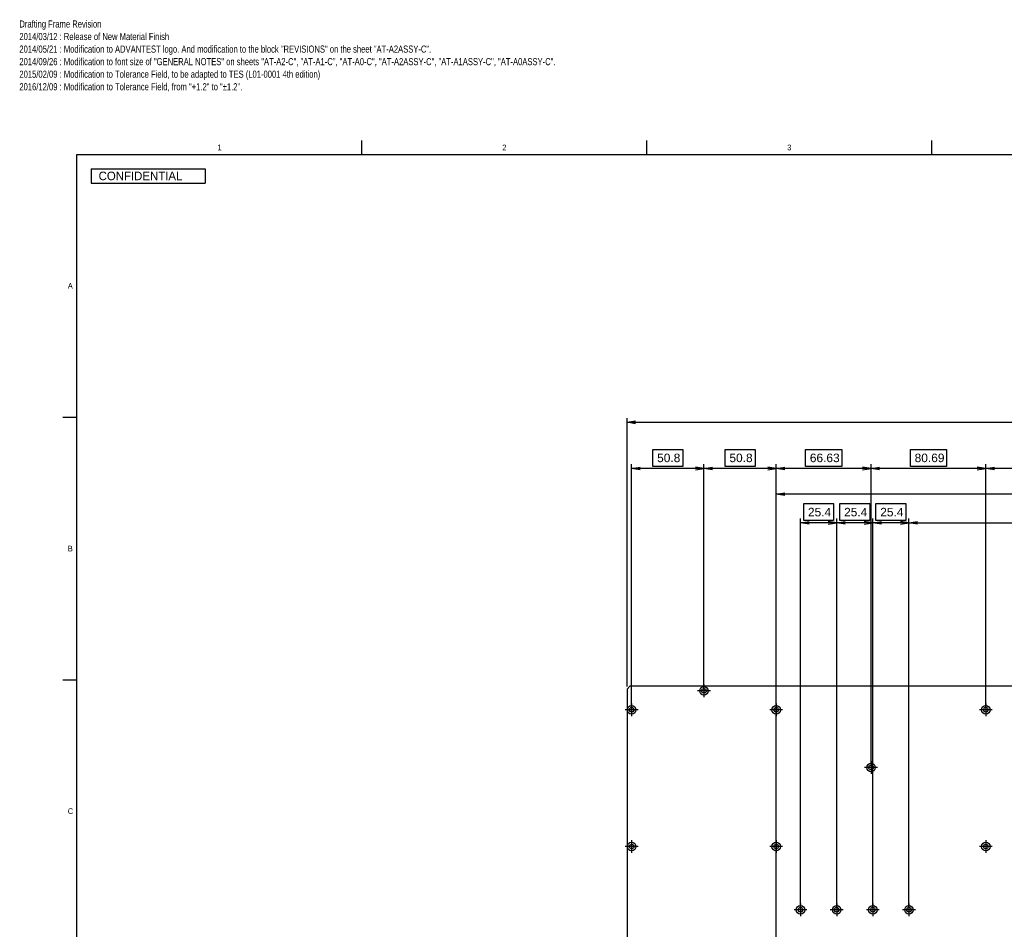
# Model space of a CAD drawing. Extents: x 0 to 826, y 15 to 621.
# Tile 2 of 5: x 0 to 346, y 302 to 621. Entities that reach past the tile are written whole.
import ezdxf
from ezdxf.enums import TextEntityAlignment as Align
from ezdxf.lldxf.tags import DXFTag

# ---------------------------------------------------------------- set-up
doc = ezdxf.new("R2010")
doc.units = 0
for name, color, linetype in [('DEFAULT', 7, 'CONTINUOUS'), ('DV1_デフォルト', 7, 'CONTINUOUS'), ('DX1-1253534', 7, 'CONTINUOUS'), ('LAYER0$C$L0', 7, 'CONTINUOUS'), ('LAYER1$C$L1', 7, 'CONTINUOUS')]:
    doc.layers.add(name, color=color, linetype=linetype)
doc.styles.add('SEACAD_ARIAL', font='arial.ttf')
doc.styles.add('SEACAD_ARIAL_TTF', font='txt')
tags = doc.linetypes.add('CENTER2', pattern=[28.575, 19.05, -3.175, 3.175, -3.175]).pattern_tags.tags
tags[10:11] = [DXFTag(74, 4), DXFTag(75, 0), DXFTag(340, '0'), DXFTag(46, 0.0), DXFTag(50, 0.0), DXFTag(44, 0.0), DXFTag(45, 0.0)]
tags[8:9] = [DXFTag(74, 4), DXFTag(75, 0), DXFTag(340, '0'), DXFTag(46, 0.0), DXFTag(50, 0.0), DXFTag(44, 0.0), DXFTag(45, 0.0)]
tags[6:7] = [DXFTag(74, 4), DXFTag(75, 0), DXFTag(340, '0'), DXFTag(46, 0.0), DXFTag(50, 0.0), DXFTag(44, 0.0), DXFTag(45, 0.0)]
tags[4:5] = [DXFTag(74, 4), DXFTag(75, 0), DXFTag(340, '0'), DXFTag(46, 0.0), DXFTag(50, 0.0), DXFTag(44, 0.0), DXFTag(45, 0.0)]
doc.dimstyles.new('JIS', dxfattribs={"dimtxt": 3, "dimasz": 3, "dimexe": 1.5, "dimexo": 0.9, "dimgap": -1.5, "dimtad": 1, "dimdec": 3, "dimlfac": 2, "dimtxsty": 'SEACAD_ARIAL', "dimsah": 1, "dimcen": 1.5, "dimazin": 3, "dimtfac": 1, "dimtdec": 3, "dimtmove": 0, "dimatfit": 3, "dimtolj": 1})

# ---------------------------------------------------------------- blocks, each defined once
blk = doc.blocks.new('SE')
at = {"layer": 'DV1_デフォルト', "color": 7, "linetype": 'CENTER2'}
for p, q in [((240.32, 387.71), (240.32, 383.21)), ((242.57, 385.46), (238.07, 385.46)), ((214.92, 381.07), (214.92, 376.57)), ((265.72, 381.07), (265.72, 376.57)), ((339.38, 381.07), (339.38, 376.57)), ((217.17, 378.82), (212.67, 378.82)), ((267.97, 378.82), (263.47, 378.82)), ((341.63, 378.82), (337.13, 378.82)), ((299.04, 360.75), (299.04, 356.25)), ((301.29, 358.5), (296.79, 358.5)), ((214.92, 333.01), (214.92, 328.51)), ((265.72, 333.01), (265.72, 328.51)), ((339.38, 333.01), (339.38, 328.51)), ((217.17, 330.76), (212.67, 330.76)), ((267.97, 330.76), (263.47, 330.76)), ((341.63, 330.76), (337.13, 330.76)), ((276.52, 308.51), (272.02, 308.51)), ((274.27, 310.76), (274.27, 306.26)), ((289.22, 308.51), (284.72, 308.51)), ((286.97, 310.76), (286.97, 306.26)), ((301.92, 308.51), (297.42, 308.51)), ((299.67, 310.76), (299.67, 306.26)), ((314.62, 308.51), (310.12, 308.51)), ((312.37, 310.76), (312.37, 306.26))]:
    blk.add_line(p, q, dxfattribs=at)
at = {"layer": 'DX1-1253534', "color": 7, "linetype": 'CONTINUOUS'}
for p, q in [((214.31, 387.07), (213.31, 386.07)), ((213.31, 386.07), (213.31, 173.44)), ((367.33, 387.07), (214.31, 387.07))]:
    blk.add_line(p, q, dxfattribs=at)
for centre, radius in [((240.32, 385.46), 1.5), ((240.32, 385.46), 0.8), ((214.92, 378.82), 1.5), ((214.92, 378.82), 0.8), ((265.72, 378.82), 1.5), ((265.72, 378.82), 0.8), ((339.38, 378.82), 1.5), ((339.38, 378.82), 0.8), ((299.04, 358.5), 1.5), ((299.04, 358.5), 0.8), ((214.92, 330.76), 1.5), ((265.72, 330.76), 1.5), ((339.38, 330.76), 1.5), ((214.92, 330.76), 0.8), ((265.72, 330.76), 0.8), ((339.38, 330.76), 0.8), ((274.27, 308.51), 1.5), ((274.27, 308.51), 0.8), ((286.97, 308.51), 1.5), ((286.97, 308.51), 0.8), ((299.67, 308.51), 1.5), ((299.67, 308.51), 0.8), ((312.37, 308.51), 1.5), ((312.37, 308.51), 0.8)]:
    blk.add_circle(centre, radius, dxfattribs=at)
blk = doc.blocks.new('DMBLK126')
at = {"layer": 'DEFAULT', "color": 7, "linetype": 'CONTINUOUS'}
for p, q in [((339.38, 379.72), (339.38, 465.12)), ((372.7, 463.62), (339.38, 463.62)), ((372.7, 359.4), (372.7, 465.12))]:
    blk.add_line(p, q, dxfattribs=at)
for points in [[(349.69, 464.37), (349.69, 470.37), (362.39, 470.37), (362.39, 464.37), (349.69, 464.37)], [(342.38, 463.12), (339.38, 463.62), (342.38, 464.12)], [(369.7, 463.12), (372.7, 463.62), (369.7, 464.12)]]:
    blk.add_lwpolyline(points, dxfattribs=at)
at = {"layer": 'DEFAULT', "color": 7, "linetype": 'CONTINUOUS', "style": 'SEACAD_ARIAL'}
blk.add_text('66.63', height=3, dxfattribs=at).set_placement((351.19, 468.87), align=Align.TOP_LEFT)
blk = doc.blocks.new('DMBLK127')
at = {"layer": 'DEFAULT', "color": 7, "linetype": 'CONTINUOUS'}
for p, q in [((299.04, 359.4), (299.04, 465.12)), ((339.38, 463.62), (299.04, 463.62)), ((339.38, 379.72), (339.38, 465.12))]:
    blk.add_line(p, q, dxfattribs=at)
for points in [[(312.86, 464.37), (312.86, 470.37), (325.56, 470.37), (325.56, 464.37), (312.86, 464.37)], [(302.04, 463.12), (299.04, 463.62), (302.04, 464.12)], [(336.38, 463.12), (339.38, 463.62), (336.38, 464.12)]]:
    blk.add_lwpolyline(points, dxfattribs=at)
at = {"layer": 'DEFAULT', "color": 7, "linetype": 'CONTINUOUS', "style": 'SEACAD_ARIAL'}
blk.add_text('80.69', height=3, dxfattribs=at).set_placement((314.36, 468.87), align=Align.TOP_LEFT)
blk = doc.blocks.new('DMBLK128')
at = {"layer": 'DEFAULT', "color": 7, "linetype": 'CONTINUOUS'}
for p, q in [((265.72, 379.72), (265.72, 465.12)), ((299.04, 463.62), (265.72, 463.62)), ((299.04, 359.4), (299.04, 465.12))]:
    blk.add_line(p, q, dxfattribs=at)
for points in [[(276.03, 464.37), (276.03, 470.37), (288.73, 470.37), (288.73, 464.37), (276.03, 464.37)], [(268.72, 463.12), (265.72, 463.62), (268.72, 464.12)], [(296.04, 463.12), (299.04, 463.62), (296.04, 464.12)]]:
    blk.add_lwpolyline(points, dxfattribs=at)
at = {"layer": 'DEFAULT', "color": 7, "linetype": 'CONTINUOUS', "style": 'SEACAD_ARIAL'}
blk.add_text('66.63', height=3, dxfattribs=at).set_placement((277.53, 468.87), align=Align.TOP_LEFT)
blk = doc.blocks.new('DMBLK129')
at = {"layer": 'DEFAULT', "color": 7, "linetype": 'CONTINUOUS'}
for p, q in [((240.32, 386.36), (240.32, 465.12)), ((265.72, 463.62), (240.32, 463.62)), ((265.72, 379.72), (265.72, 465.12))]:
    blk.add_line(p, q, dxfattribs=at)
for points in [[(247.77, 464.37), (247.77, 470.37), (258.27, 470.37), (258.27, 464.37), (247.77, 464.37)], [(243.32, 463.12), (240.32, 463.62), (243.32, 464.12)], [(262.72, 463.12), (265.72, 463.62), (262.72, 464.12)]]:
    blk.add_lwpolyline(points, dxfattribs=at)
at = {"layer": 'DEFAULT', "color": 7, "linetype": 'CONTINUOUS', "style": 'SEACAD_ARIAL'}
blk.add_text('50.8', height=3, dxfattribs=at).set_placement((249.27, 468.87), align=Align.TOP_LEFT)
blk = doc.blocks.new('DMBLK130')
at = {"layer": 'DEFAULT', "color": 7, "linetype": 'CONTINUOUS'}
for p, q in [((214.92, 379.72), (214.92, 465.12)), ((240.32, 463.62), (214.92, 463.62)), ((240.32, 386.36), (240.32, 465.12))]:
    blk.add_line(p, q, dxfattribs=at)
for points in [[(222.37, 464.37), (222.37, 470.37), (232.87, 470.37), (232.87, 464.37), (222.37, 464.37)], [(217.92, 463.12), (214.92, 463.62), (217.92, 464.12)], [(237.32, 463.12), (240.32, 463.62), (237.32, 464.12)]]:
    blk.add_lwpolyline(points, dxfattribs=at)
at = {"layer": 'DEFAULT', "color": 7, "linetype": 'CONTINUOUS', "style": 'SEACAD_ARIAL'}
blk.add_text('50.8', height=3, dxfattribs=at).set_placement((223.87, 468.87), align=Align.TOP_LEFT)
blk = doc.blocks.new('DMBLK140')
at = {"layer": 'DEFAULT', "color": 7, "linetype": 'CONTINUOUS'}
for p, q in [((265.72, 178.1), (265.72, 456.11)), ((553.33, 454.61), (265.72, 454.61)), ((553.33, 383.22), (553.33, 456.11))]:
    blk.add_line(p, q, dxfattribs=at)
for points in [[(402.08, 455.36), (402.08, 461.36), (416.97, 461.36), (416.97, 455.36), (402.08, 455.36)], [(268.72, 454.11), (265.72, 454.61), (268.72, 455.11)], [(550.33, 454.11), (553.33, 454.61), (550.33, 455.11)]]:
    blk.add_lwpolyline(points, dxfattribs=at)
at = {"layer": 'DEFAULT', "color": 7, "linetype": 'CONTINUOUS', "style": 'SEACAD_ARIAL'}
blk.add_text('575.22', height=3, dxfattribs=at).set_placement((403.58, 459.86), align=Align.TOP_LEFT)
blk = doc.blocks.new('DMBLK141')
at = {"layer": 'DEFAULT', "color": 7, "linetype": 'CONTINUOUS'}
for p, q in [((554.23, 382.32), (656.83, 382.32)), ((655.33, 382.32), (655.33, 177.2)), ((266.62, 177.2), (656.83, 177.2))]:
    blk.add_line(p, q, dxfattribs=at)
for points in [[(654.83, 379.32), (655.33, 382.32), (655.83, 379.32)], [(654.58, 272.31), (648.58, 272.31), (648.58, 287.2), (654.58, 287.2), (654.58, 272.31)], [(654.83, 180.2), (655.33, 177.2), (655.83, 180.2)]]:
    blk.add_lwpolyline(points, dxfattribs=at)
at = {"layer": 'DEFAULT', "color": 7, "linetype": 'CONTINUOUS', "style": 'SEACAD_ARIAL'}
blk.add_text('410.24', height=3, rotation=90, dxfattribs=at).set_placement((650.08, 273.81), align=Align.TOP_LEFT)
blk = doc.blocks.new('DMBLK144')
at = {"layer": 'DEFAULT', "color": 7, "linetype": 'CONTINUOUS'}
for p, q in [((213.31, 386.97), (213.31, 481.37)), ((605.74, 386.97), (605.74, 481.37)), ((213.31, 479.87), (605.74, 479.87))]:
    blk.add_line(p, q, dxfattribs=at)
for points in [[(216.31, 479.37), (213.31, 479.87), (216.31, 480.37)], [(602.74, 479.37), (605.74, 479.87), (602.74, 480.37)]]:
    blk.add_lwpolyline(points, dxfattribs=at)
at = {"layer": 'DEFAULT', "color": 7, "linetype": 'CONTINUOUS', "style": 'SEACAD_ARIAL'}
blk.add_text('784.86', height=3, dxfattribs=at).set_placement((403.58, 483.62), align=Align.TOP_LEFT)
blk = doc.blocks.new('DMBLK146')
at = {"layer": 'DEFAULT', "color": 7, "linetype": 'CONTINUOUS'}
for p, q in [((312.37, 309.41), (312.37, 446.06)), ((312.37, 444.56), (506.68, 444.56)), ((506.68, 309.41), (506.68, 446.06))]:
    blk.add_line(p, q, dxfattribs=at)
for points in [[(402.08, 445.31), (402.08, 451.31), (416.97, 451.31), (416.97, 445.31), (402.08, 445.31)], [(315.37, 444.06), (312.37, 444.56), (315.37, 445.06)], [(503.68, 444.06), (506.68, 444.56), (503.68, 445.06)]]:
    blk.add_lwpolyline(points, dxfattribs=at)
at = {"layer": 'DEFAULT', "color": 7, "linetype": 'CONTINUOUS', "style": 'SEACAD_ARIAL'}
blk.add_text('388.62', height=3, dxfattribs=at).set_placement((403.58, 449.81), align=Align.TOP_LEFT)
blk = doc.blocks.new('DMBLK150')
at = {"layer": 'DEFAULT', "color": 7, "linetype": 'CONTINUOUS'}
for p, q in [((299.67, 309.41), (299.67, 446.06)), ((312.37, 444.56), (299.67, 444.56)), ((312.37, 309.41), (312.37, 446.06))]:
    blk.add_line(p, q, dxfattribs=at)
for points in [[(300.77, 445.31), (300.77, 451.31), (311.27, 451.31), (311.27, 445.31), (300.77, 445.31)], [(302.67, 444.06), (299.67, 444.56), (302.67, 445.06)], [(309.37, 444.06), (312.37, 444.56), (309.37, 445.06)]]:
    blk.add_lwpolyline(points, dxfattribs=at)
at = {"layer": 'DEFAULT', "color": 7, "linetype": 'CONTINUOUS', "style": 'SEACAD_ARIAL'}
blk.add_text('25.4', height=3, dxfattribs=at).set_placement((302.27, 449.81), align=Align.TOP_LEFT)
blk = doc.blocks.new('DMBLK151')
at = {"layer": 'DEFAULT', "color": 7, "linetype": 'CONTINUOUS'}
for p, q in [((286.97, 309.41), (286.97, 446.06)), ((299.67, 444.56), (286.97, 444.56)), ((299.67, 309.41), (299.67, 446.06))]:
    blk.add_line(p, q, dxfattribs=at)
for points in [[(288.07, 445.31), (288.07, 451.31), (298.57, 451.31), (298.57, 445.31), (288.07, 445.31)], [(289.97, 444.06), (286.97, 444.56), (289.97, 445.06)], [(296.67, 444.06), (299.67, 444.56), (296.67, 445.06)]]:
    blk.add_lwpolyline(points, dxfattribs=at)
at = {"layer": 'DEFAULT', "color": 7, "linetype": 'CONTINUOUS', "style": 'SEACAD_ARIAL'}
blk.add_text('25.4', height=3, dxfattribs=at).set_placement((289.57, 449.81), align=Align.TOP_LEFT)
blk = doc.blocks.new('DMBLK152')
at = {"layer": 'DEFAULT', "color": 7, "linetype": 'CONTINUOUS'}
for p, q in [((274.27, 309.41), (274.27, 446.06)), ((286.97, 444.56), (274.27, 444.56)), ((286.97, 309.41), (286.97, 446.06))]:
    blk.add_line(p, q, dxfattribs=at)
for points in [[(275.37, 445.31), (275.37, 451.31), (285.87, 451.31), (285.87, 445.31), (275.37, 445.31)], [(277.27, 444.06), (274.27, 444.56), (277.27, 445.06)], [(283.97, 444.06), (286.97, 444.56), (283.97, 445.06)]]:
    blk.add_lwpolyline(points, dxfattribs=at)
at = {"layer": 'DEFAULT', "color": 7, "linetype": 'CONTINUOUS', "style": 'SEACAD_ARIAL'}
blk.add_text('25.4', height=3, dxfattribs=at).set_placement((276.87, 449.81), align=Align.TOP_LEFT)

msp = doc.modelspace()

# ---------------------------------------------------------------- linework, layer by layer
at = {"layer": 'LAYER0$C$L0', "color": 7, "linetype": 'CONTINUOUS'}
for p, q in [((120.125, 574), (120.125, 579)), ((220.25, 574), (220.25, 579)), ((320.375, 574), (320.375, 579)), ((20, 20), (20, 574)), ((20, 574), (821, 574)), ((25, 564), (65, 564)), ((15, 481.6666), (20, 481.6666)), ((15, 389.3333), (20, 389.3333))]:
    msp.add_line(p, q, dxfattribs=at)
at = {"layer": 'LAYER1$C$L1', "color": 7, "linetype": 'CONTINUOUS'}
for p, q in [((25, 569), (25, 564)), ((25, 569), (65, 569)), ((65, 569), (65, 564))]:
    msp.add_line(p, q, dxfattribs=at)

# ---------------------------------------------------------------- block references
at = {"layer": 'DEFAULT'}
msp.add_blockref('SE', (0, 0), dxfattribs=at)

# ---------------------------------------------------------------- texts
at = {"layer": 'DEFAULT', "color": 7, "linetype": 'CONTINUOUS', "style": 'SEACAD_ARIAL_TTF', "width": 0.8}
for s, p in [('Drafting Frame Revision', (-0.22589, 621.16999)), ('2014/03/12 : Release of New Material Finish', (-0.22589, 616.75695)), ('2014/05/21 : Modification to ADVANTEST logo. And modification to the block "REVISIONS" on the sheet "AT-A2ASSY-C".', (-0.22589, 612.3439)), ('2014/09/26 : Modification to font size of "GENERAL NOTES" on sheets "AT-A2-C", "AT-A1-C", "AT-A0-C", "AT-A2ASSY-C", "AT-A1ASSY-C", "AT-A0ASSY-C".', (-0.22589, 607.93086)), ('2015/02/09 : Modification to Tolerance Field, to be adapted to TES (L01-0001 4th edition)', (-0.22589, 603.51782)), ('2016/12/09 : Modification to Tolerance Field, from "+1.2" to "±1.2".', (-0.22589, 599.10477))]:
    msp.add_text(s, height=2.5, dxfattribs=at).set_placement(p, align=Align.TOP_LEFT)
at = {"layer": 'LAYER1$C$L1', "color": 7, "linetype": 'CONTINUOUS', "style": 'SEACAD_ARIAL_TTF'}
for s, height, p in [('1', 2, (69.3299, 577.49999)), ('2', 2, (169.4549, 577.49999)), ('3', 2, (269.5799, 577.49999)), ('  CONFIDENTIAL', 3, (25.39144, 568.00004)), ('A', 2, (16.7674, 528.83324)), ('B', 2, (16.7674, 436.49994)), ('C', 2, (16.7674, 344.16664))]:
    msp.add_text(s, height=height, dxfattribs=at).set_placement(p, align=Align.TOP_LEFT)

# ---------------------------------------------------------------- dimensions: what is measured, and where the dimension line sits
at = {"layer": 'DEFAULT', "color": 7, "linetype": 'CONTINUOUS'}
dim = msp.add_linear_dim(base=(213.31014, 479.86675), p1=(213.31014, 386.07477), p2=(605.74014, 386.07477), angle=0, text='\\A1;<>', dimstyle='JIS', override={"dimgap": 1.5}, dxfattribs=at)
dim.commit()
dim.dimension.update_dxf_attribs({"geometry": 'DMBLK144', "text_midpoint": (409.52515, 479.86675), "dimtype": 161})
for base, p1, p2, picture, middle in [((214.92014, 463.62274), (240.32014, 385.46477), (214.92014, 378.81977), 'DMBLK130', (227.62014, 463.62274)), ((240.32014, 463.62274), (265.72014, 378.81977), (240.32014, 385.46477), 'DMBLK129', (253.02014, 463.62274)), ((265.72014, 463.62274), (299.03514, 358.49977), (265.72014, 378.81977), 'DMBLK128', (282.37764, 463.62274)), ((299.03514, 463.62274), (339.38014, 378.81977), (299.03514, 358.49977), 'DMBLK127', (319.20764, 463.62274)), ((339.38014, 463.62274), (372.69514, 358.49977), (339.38014, 378.81977), 'DMBLK126', (356.03764, 463.62274)), ((265.72014, 454.61056), (553.33014, 382.31977), (265.72014, 177.19977), 'DMBLK140', (409.52515, 454.61056)), ((274.27014, 444.55764), (286.97014, 308.50977), (274.27014, 308.50977), 'DMBLK152', (280.62014, 444.55764)), ((286.97014, 444.55764), (299.67014, 308.50977), (286.97014, 308.50977), 'DMBLK151', (293.32014, 444.55764)), ((299.67014, 444.55764), (312.37014, 308.50977), (299.67014, 308.50977), 'DMBLK150', (306.02014, 444.55764))]:
    dim = msp.add_linear_dim(base=base, p1=p1, p2=p2, text='\\A1;<>', dimstyle='JIS', dxfattribs=at)
    dim.commit()
    dim.dimension.update_dxf_attribs({"geometry": picture, "text_midpoint": middle, "dimtype": 160})
for base, p1, p2, angle, picture, middle, dimtype in [((312.37014, 444.55764), (312.37014, 308.50977), (506.68014, 308.50977), 0, 'DMBLK146', (409.52514, 444.55764), 161), ((655.32919, 177.19977), (553.33014, 382.31977), (265.72014, 177.19977), 90, 'DMBLK141', (655.32919, 279.75977), 160)]:
    dim = msp.add_linear_dim(base=base, p1=p1, p2=p2, angle=angle, text='\\A1;<>', dimstyle='JIS', dxfattribs=at)
    dim.commit()
    dim.dimension.update_dxf_attribs({"geometry": picture, "text_midpoint": middle, "dimtype": dimtype})

doc.saveas('drawing.dxf')
